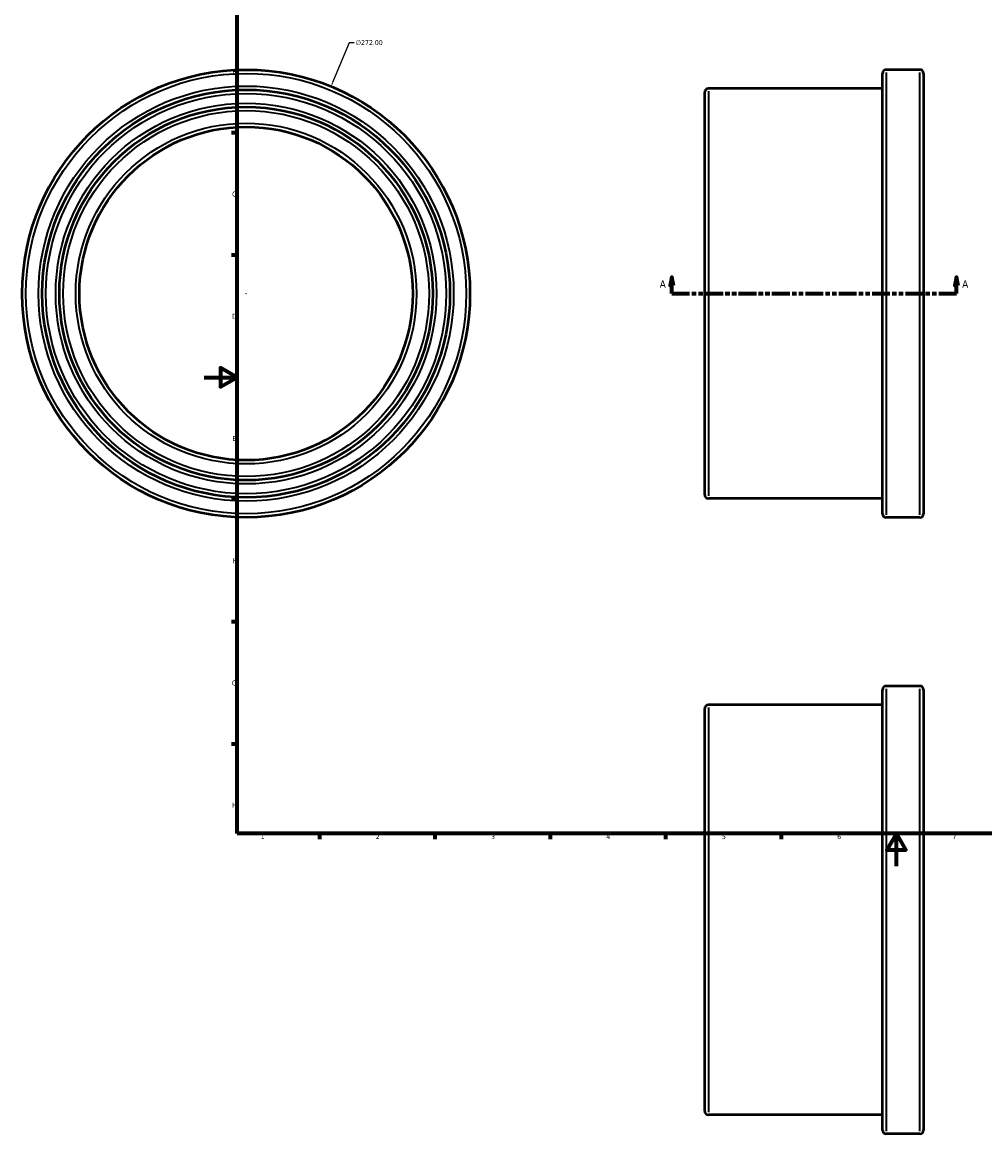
# Model space of a CAD drawing. Header units: millimetres. Extents: x -111 to 886, y -162 to 913.
# Tile 1 of 4: x -111 to 474, y -162 to 513. Entities that reach past the tile are written whole.
import ezdxf

# ---------------------------------------------------------------- set-up
doc = ezdxf.new("R2010")
doc.units = ezdxf.units.MM
doc.linetypes.add('DOUBLE_DASH_CHAIN', pattern=[1.2403, 0.6614, -0.0827, 0.1654, -0.0827, 0.1654, -0.0827])
for name, color, linetype, lineweight in [('Border (ANSI)', 7, 'Continuous', 70), ('Dimension (ANSI)', 7, 'Continuous', 25), ('Section Line (ANSI)', 7, 'DOUBLE_DASH_CHAIN', 70), ('Visible (ANSI)', 7, 'Continuous', 50), ('Visible Narrow (ANSI)', 7, 'Continuous', 35)]:
    doc.layers.add(name, color=color, linetype=linetype, lineweight=lineweight)
doc.styles.add('Label Text (ANSI)', font='tahoma.ttf')
doc.styles.add('Note Text (ANSI)', font='tahoma.ttf')
doc.dimstyles.new('Default - mm (ANSI)', dxfattribs={"dimtxt": 3.048, "dimasz": 2.5, "dimexe": 3.175, "dimexo": 1.6002, "dimgap": 0.8, "dimtad": 0, "dimtoh": 1, "dimrnd": 1e-08, "dimzin": 4, "dimdsep": 46, "dimtxsty": 'Note Text (ANSI)', "dimcen": 0.09, "dimdle": 10, "dimclrd": 256, "dimclre": 256, "dimclrt": 256, "dimadec": 1, "dimazin": 1, "dimtfac": 1, "dimtofl": 0, "dimtmove": 0, "dimatfit": 3, "dimfxl": 1, "dimtolj": 1, "dimtzin": 4, "dimlwd": -1, "dimlwe": -1, "dimarcsym": 0})

# ---------------------------------------------------------------- blocks, each defined once
blk = doc.blocks.new('Borders Default Border')
at = {"layer": 'Border (ANSI)'}
for p, q in [((20, 445.5), (16.55, 445.5)), ((20, 371.25), (16.55, 371.25)), ((20, 222.75), (16.55, 222.75)), ((20, 148.5), (16.55, 148.5)), ((20, 74.25), (16.55, 74.25)), ((70.08, 20), (70.08, 16.55)), ((140.17, 20), (140.17, 16.55)), ((210.25, 20), (210.25, 16.55)), ((280.33, 20), (280.33, 16.55)), ((350.42, 20), (350.42, 16.55))]:
    blk.add_line(p, q, dxfattribs=at)
at = {"layer": 'Border (ANSI)', "flags": 128}
for points in [[(20, 20), (20, 574), (821, 574), (821, 20), (20, 20)], [(0, 297), (20, 297), (10, 302.77), (10, 291.23), (20, 297)], [(420.5, 0), (420.5, 20), (414.73, 10), (426.27, 10), (420.5, 20)]]:
    blk.add_lwpolyline(points, dxfattribs=at)
at = {"layer": 'Border (ANSI)', "char_height": 3.05, "attachment_point": 7, "style": 'Note Text (ANSI)'}
for s, insert in [('B', (17.15, 481.1)), ('C', (16.95, 406.8)), ('D', (16.96, 332.6)), ('E', (17.21, 258.35)), ('F', (17.29, 184.1)), ('G', (16.81, 109.79)), ('H', (16.97, 35.6)), ('1', (34.35, 16.55)), ('2', (104.2, 16.55)), ('3', (174.26, 16.49)), ('4', (244.23, 16.55)), ('5', (314.48, 16.49)), ('6', (384.49, 16.49)), ('7', (454.6, 16.55))]:
    blk.add_mtext(s, dxfattribs=dict(at, insert=insert))
blk = doc.blocks.new('2dTransSection0')
at = {"layer": 'Section Line (ANSI)', "linetype": 'Continuous'}
for p, q in [((284.08, 357.93), (283.08, 352.93)), ((284.08, 352.93), (284.08, 357.93)), ((285.08, 352.93), (284.08, 357.93)), ((456.98, 357.93), (455.98, 352.93)), ((456.98, 352.93), (456.98, 357.93)), ((457.98, 352.93), (456.98, 357.93)), ((283.08, 352.93), (285.08, 352.93)), ((284.08, 347.93), (284.08, 352.93)), ((455.98, 352.93), (457.98, 352.93)), ((456.98, 347.93), (456.98, 352.93)), ((284.08, 347.93), (294.76, 347.93)), ((446.3, 347.93), (456.98, 347.93))]:
    blk.add_line(p, q, dxfattribs=at)
at = {"layer": 'Section Line (ANSI)', "linetype": 'DOUBLE_DASH_CHAIN', "ltscale": 16.349199}
blk.add_line((284.08, 347.93), (456.98, 347.93), dxfattribs=at)
at = {"layer": 'Section Line (ANSI)', "linetype": 'Continuous', "flags": 128}
for points in [[(285.08, 352.93), (284.08, 357.93), (283.08, 352.93), (285.08, 352.93)], [(457.98, 352.93), (456.98, 357.93), (455.98, 352.93), (457.98, 352.93)]]:
    blk.add_lwpolyline(points, dxfattribs=at)
at = {"layer": 'Section Line (ANSI)'}
for points in [[(285.08, 352.93), (284.08, 357.93), (283.08, 352.93), (285.08, 352.93)], [(457.98, 352.93), (456.98, 357.93), (455.98, 352.93), (457.98, 352.93)]]:
    blk.add_solid(points, dxfattribs=at)
at = {"layer": 'Section Line (ANSI)', "char_height": 4.57, "attachment_point": 7, "style": 'Label Text (ANSI)'}
for insert in [(276.72, 351.43), (460.45, 351.43)]:
    blk.add_mtext('A', dxfattribs=dict(at, insert=insert))
blk = doc.blocks.new('*D11')
at = {"layer": 'Defpoints', "color": 0, "transparency": 16777216}
for p in [(77.09, 473.75), (-26.17, 222.11)]:
    blk.add_point(p, dxfattribs=at)
at = {"layer": 'Dimension (ANSI)', "transparency": 16777216}
for p, q in [((87.98, 500.3), (78.04, 476.06)), ((91.2, 500.3), (87.98, 500.3)), ((25.37, 347.93), (25.55, 347.93)), ((25.46, 347.84), (25.46, 348.02))]:
    blk.add_line(p, q, dxfattribs=at)
blk.add_solid([(77.65, 476.22), (78.42, 475.9), (77.09, 473.75)], dxfattribs=at)
at = {"layer": 'Dimension (ANSI)', "transparency": 16777216, "insert": (92, 501.94), "char_height": 3.048, "attachment_point": 1, "style": 'Note Text (ANSI)'}
blk.add_mtext('\\A1;∅272.00', dxfattribs=at)

msp = doc.modelspace()

# ---------------------------------------------------------------- linework, layer by layer
at = {"layer": 'Visible (ANSI)'}
for p, q in [((412.031, 214.177), (412.031, 481.677)), ((434.781, 483.927), (414.281, 483.927)), ((437.031, 481.677), (437.031, 214.177)), ((304.031, 225.677), (304.031, 470.177)), ((412.031, 472.427), (306.281, 472.427)), ((412.031, 223.427), (306.281, 223.427)), ((434.781, 211.927), (414.281, 211.927)), ((434.781, 109.529), (414.281, 109.529)), ((412.031, -160.221), (412.031, 107.279)), ((437.031, 107.279), (437.031, -160.221)), ((304.031, -148.721), (304.031, 95.779)), ((412.031, 98.029), (306.281, 98.029)), ((412.031, -150.971), (306.281, -150.971)), ((434.781, -162.471), (414.281, -162.471))]:
    msp.add_line(p, q, dxfattribs=at)
for radius in [136, 123.838, 113.412, 101.25]:
    msp.add_circle((25.459, 347.927), radius, dxfattribs=at)
for centre, start, end in [((414.281, 481.677), 90, 180), ((434.781, 481.677), 0, 90), ((306.281, 470.177), 90, 180), ((306.281, 225.677), 180, 270), ((414.281, 214.177), 180, 270), ((434.781, 214.177), 270, 0), ((414.281, 107.279), 90, 180), ((434.781, 107.279), 0, 90), ((306.281, 95.779), 90, 180), ((306.281, -148.721), 180, 270), ((414.281, -160.221), 180, 270), ((434.781, -160.221), 270, 0)]:
    msp.add_arc(centre, 2.25, start, end, dxfattribs=at)
at = {"layer": 'Visible Narrow (ANSI)'}
for p, q in [((414.281, 482.253), (414.281, 213.602)), ((434.781, 213.602), (434.781, 482.253)), ((306.281, 470.895), (306.281, 224.96)), ((414.281, 107.854), (414.281, -160.797)), ((434.781, -160.797), (434.781, 107.854)), ((306.281, 96.496), (306.281, -149.438))]:
    msp.add_line(p, q, dxfattribs=at)
for radius in [133.75, 126.088, 121.588, 115.662, 111.162, 103.5]:
    msp.add_circle((25.459, 347.927), radius, dxfattribs=at)

# ---------------------------------------------------------------- block references
msp.add_blockref('Borders Default Border', (0, 0))
at = {"layer": 'Section Line (ANSI)'}
msp.add_blockref('2dTransSection0', (0, 0), dxfattribs=at)

# ---------------------------------------------------------------- dimensions: what is measured, and where the dimension line sits
at = {"layer": 'Dimension (ANSI)'}
dim = msp.add_diameter_dim_2p(p1=(-26.172, 222.109), p2=(77.089, 473.746), dimstyle='Default - mm (ANSI)', override={"dimtih": 1, "dimdec": 2, "dimlfac": 1, "dimtp": 0, "dimtm": 0, "dimtdec": 2}, dxfattribs=at)
dim.commit()
dim.dimension.update_dxf_attribs({"geometry": '*D11', "text_midpoint": (99.845, 500.296), "dimtype": 163})

doc.saveas('drawing.dxf')
